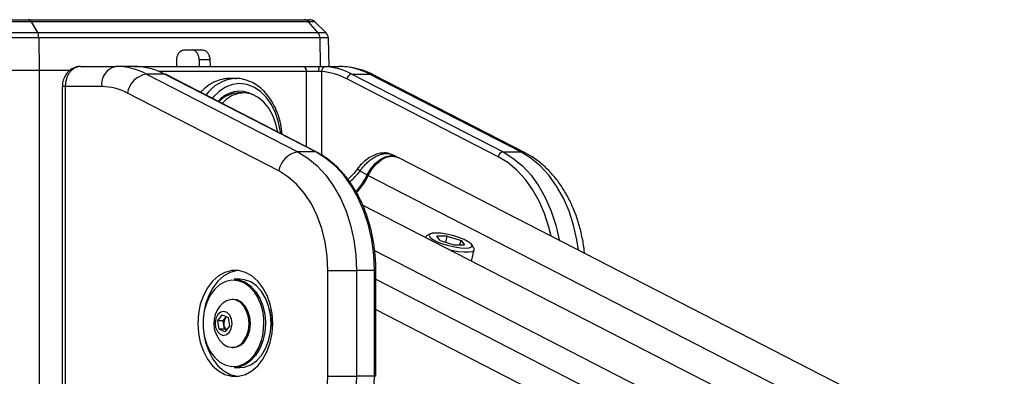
# Model space of a CAD drawing. Header units: millimetres. Extents: x 20 to 22981, y 40 to 19992.
# Tile 50 of 153: x 6803 to 7193, y 7818 to 7959. Entities that reach past the tile are written whole.
import ezdxf

# ---------------------------------------------------------------- set-up
doc = ezdxf.new("R2010")
doc.units = ezdxf.units.MM
doc.header["$LTSCALE"] = 2
doc.layers.add('COMPONENT_GEOMETRY', color=7, linetype='Continuous')
doc.styles.add('SLDTEXTSTYLE0', font='TXT', dxfattribs={"width": 0.75})
doc.dimstyles.new('SLDDIMSTYLE1', dxfattribs={"dimtxt": 100, "dimasz": 6.604, "dimexe": 0, "dimexo": 0.0625, "dimgap": 25, "dimtad": 0, "dimtih": 1, "dimtoh": 1, "dimdec": 1, "dimrnd": 1e-09, "dimzin": 12, "dimdsep": 46, "dimtxsty": 'SLDTEXTSTYLE0', "dimsah": 1, "dimcen": 0.09, "dimadec": 0, "dimazin": 3, "dimtfac": 1, "dimtdec": 1, "dimtofl": 0, "dimtmove": 0, "dimatfit": 3, "dimfxl": 1, "dimfrac": 2, "dimtolj": 1, "dimtzin": 12, "dimarcsym": 0})

# ---------------------------------------------------------------- blocks, each defined once
blk = doc.blocks.new('_D_4')
at = {"layer": 'COMPONENT_GEOMETRY', "color": 7}
for p, q in [((6756.77, 7959.49), (789.12, 7959.49)), ((795.47, 7959.49), (795.47, 5203.33)), ((595.4, 5183.02), (564.93, 5183.02)), ((564.93, 5183.02), (564.93, 5024.27)), ((995.54, 5183.02), (1026.01, 5183.02)), ((1026.01, 5183.02), (1026.01, 5024.27)), ((564.93, 5024.27), (595.4, 5024.27)), ((1026.01, 5024.27), (995.54, 5024.27)), ((795.47, 2118.49), (795.47, 4874.65)), ((6930.95, 2118.49), (789.12, 2118.49))]:
    blk.add_line(p, q, dxfattribs=at)
for points in [[(795.47, 7959.49), (794.45, 7952.89), (796.48, 7952.89)], [(795.47, 2118.49), (796.48, 2125.1), (794.45, 2125.1)]]:
    blk.add_solid(points, dxfattribs=at)
at = {"layer": 'COMPONENT_GEOMETRY', "color": 7, "char_height": 100, "attachment_point": 1, "style": 'SLDTEXTSTYLE0'}
for s, insert in [('9\'6.98"', (595.4, 5153.18)), ('2920.5mm', (467.27, 5003.56))]:
    blk.add_mtext(s, dxfattribs=dict(at, insert=insert))

msp = doc.modelspace()

# ---------------------------------------------------------------- linework, layer by layer
at = {"color": 7, "linetype": 'Continuous', "lineweight": 25}
for p, q in [((6799.26, 7959.49), (6806.09, 7959.49)), ((6807.25, 7958.65), (6799.26, 7958.65)), ((6806.09, 7959.49), (6915.45, 7959.49)), ((6807.25, 7958.65), (6809.71, 7954.36)), ((6917.19, 7958.65), (6807.25, 7958.65)), ((6915.45, 7959.49), (6917.52, 7959.49)), ((6920.89, 7954.36), (6917.19, 7958.65)), ((6919.6, 7958.65), (6917.19, 7958.65)), ((6924.05, 7954.36), (6919.6, 7958.65)), ((6799.26, 7954.36), (6809.71, 7954.36)), ((6809.71, 7954.36), (6920.89, 7954.36)), ((6920.89, 7954.36), (6924.05, 7954.36)), ((6810.22, 7952.25), (6799.26, 7952.25)), ((6810.22, 7952.25), (6810.34, 7939.49)), ((6921.65, 7952.25), (6810.22, 7952.25)), ((6924.96, 7952.25), (6921.65, 7952.25)), ((6924.96, 7952.25), (6925.16, 7940.96)), ((6867.79, 7947.49), (6875.24, 7947.49)), ((6864.96, 7940.96), (6864.96, 7943.56)), ((6878.06, 7943.56), (6873.82, 7943.56)), ((6873.82, 7943.56), (6873.88, 7940.96)), ((6878.06, 7943.56), (6878.13, 7940.96)), ((6799.26, 7939.49), (6810.34, 7939.49)), ((6810.34, 7939.49), (6822.89, 7939.49)), ((6810.34, 7939.49), (6822.93, 7939.49)), ((6826.84, 7940.96), (6840.85, 7940.96)), ((6848.24, 7940.96), (6840.85, 7940.96)), ((6848.24, 7940.96), (6850.01, 7940.96)), ((6850.01, 7940.96), (6914.83, 7940.96)), ((6852.95, 7937.94), (6912.92, 7907.07)), ((6860.02, 7937.94), (6852.95, 7937.94)), ((6919.99, 7907.07), (6860.02, 7937.94)), ((6920.42, 7906.97), (6860.45, 7937.84)), ((6914.83, 7940.96), (6921.86, 7940.96)), ((6921.08, 7938.96), (6916.4, 7938.96)), ((6921.86, 7940.96), (6929.24, 7940.96)), ((6934.26, 7937.94), (6994.24, 7907.07)), ((6934.26, 7937.94), (6941.33, 7937.94)), ((7001.31, 7907.07), (6941.33, 7937.94)), ((6888.47, 7936.16), (6885.64, 7936.16)), ((6887.93, 7936.15), (6888.47, 7936.16)), ((6992.34, 7905.19), (6932.37, 7936.06)), ((7003.04, 7906.67), (6943.06, 7937.54)), ((6819.57, 7932.96), (6819.57, 7768.96)), ((6820.74, 7932.96), (6820.74, 7768.96)), ((6835.2, 7932.96), (6820.74, 7932.96)), ((6905.33, 7899.55), (6845.35, 7930.42)), ((6891.44, 7930.46), (6889.39, 7930.46)), ((6919.99, 7907.07), (6912.92, 7907.07)), ((6994.24, 7907.07), (7001.31, 7907.07)), ((6952.1, 7905.13), (6950.19, 7906.02)), ((8153.66, 7287.66), (6952.67, 7904.86)), ((6936.92, 7900.82), (6936.93, 7900.84)), ((6937.57, 7899.43), (6940.42, 7897.96)), ((8129.24, 7274.09), (6938.61, 7885.97)), ((6963.49, 7873.3), (6963.47, 7873.2)), ((6965.35, 7874.57), (6963.95, 7873.8)), ((6972.17, 7873.67), (6968.01, 7873.67)), ((6969.32, 7871.94), (6968.01, 7873.67)), ((6969.32, 7871.94), (6974.77, 7870.2)), ((6971.54, 7871.23), (6972.17, 7873.67)), ((6972.17, 7873.67), (6977.62, 7871.94)), ((6977.17, 7870.2), (6977.62, 7871.94)), ((6977.62, 7871.94), (6978.92, 7870.2)), ((6974.77, 7870.2), (6978.92, 7870.2)), ((6981.71, 7863.82), (6982.86, 7868.32)), ((6982.71, 7868.98), (6981.86, 7870.33)), ((6924.87, 7860.09), (6936.18, 7860.09)), ((6924.87, 7818.15), (6924.87, 7860.09)), ((6936.18, 7860.09), (6936.18, 7818.15)), ((6943.25, 7860.09), (6936.18, 7860.09)), ((6943.25, 7818.15), (6943.25, 7860.09)), ((6943.84, 7818.15), (6943.84, 7860.09)), ((6889.94, 7856.62), (6887.68, 7856.62)), ((6887.39, 7848.62), (6886.86, 7848.62)), ((6881.17, 7840.16), (6882.97, 7842.5)), ((6882.97, 7842.5), (6885.31, 7841.46)), ((6883.37, 7840.16), (6884.28, 7841.33)), ((6884.28, 7841.33), (6884.62, 7841.77)), ((6885.31, 7841.46), (6885.84, 7838.08)), ((6881.7, 7836.77), (6881.17, 7840.16)), ((6883.37, 7840.16), (6881.17, 7840.16)), ((6884.04, 7835.74), (6881.7, 7836.77)), ((6883.91, 7836.77), (6881.7, 7836.77)), ((6883.64, 7838.46), (6883.37, 7840.16)), ((6883.91, 7836.77), (6883.64, 7838.46)), ((6884.6, 7836.47), (6883.91, 7836.77)), ((6885.84, 7838.08), (6884.04, 7835.74)), ((6902.31, 7839.12), (6902.29, 7837.98)), ((6886.86, 7829.62), (6887.39, 7829.62)), ((6887.68, 7821.62), (6889.94, 7821.62)), ((6924.87, 7818.15), (6936.18, 7818.15)), ((6943.25, 7818.15), (6936.18, 7818.15))]:
    msp.add_line(p, q, dxfattribs=at)
at = {"color": 8, "linetype": 'Continuous', "lineweight": 25}
for p, q in [((6921.65, 7952.25), (6921.81, 7940.96)), ((6810.34, 7939.49), (6810.34, 2191.49)), ((6916.4, 7938.96), (6857.82, 7938.96)), ((6916.4, 7909.04), (6916.4, 7938.96)), ((6922.35, 7938.9), (6922.35, 7905.83)), ((6820.74, 7932.96), (6819.57, 7932.96)), ((6940.81, 7897.75), (8141.32, 7280.8)), ((6943.37, 7867.99), (8114.71, 7266.02)), ((6943.84, 7860.09), (6943.25, 7860.09)), ((6943.84, 7856.64), (7930.77, 7349.45)), ((6943.84, 7844.62), (7162.14, 7732.44)), ((6900.04, 7839.84), (6900.05, 7839.12)), ((6943.84, 7818.15), (6943.25, 7818.15))]:
    msp.add_line(p, q, dxfattribs=at)
at = {"color": 8, "linetype": 'Continuous', "lineweight": 25, "flags": 128}
for points in [[(6850.01, 7940.96), (6850.26, 7940.92), (6850.45, 7940.83)], [(6943.06, 7937.54), (6942.4, 7937.8), (6941.33, 7937.94)], [(6906.11, 7914.34), (6906.04, 7914.99), (6905.3, 7918.89), (6904.09, 7922.56), (6902.45, 7925.87), (6900.43, 7928.73), (6898.08, 7931.05), (6895.49, 7932.76), (6892.73, 7933.81), (6889.88, 7934.16), (6887.03, 7933.81), (6884.27, 7932.76), (6881.68, 7931.05), (6879.34, 7928.73), (6878.98, 7928.3)], [(6920.42, 7906.97), (6920.26, 7907.04), (6919.99, 7907.07)], [(6994.24, 7907.07), (6998.2, 7904.64), (7001.92, 7901.54), (7005.34, 7897.82), (7008.42, 7893.54), (7011.11, 7888.77), (7013.36, 7883.56), (7015.15, 7878.01), (7016.45, 7872.18), (7016.47, 7872.07)], [(7024.11, 7868.14), (7023.52, 7872.18), (7022.22, 7878.01), (7020.43, 7883.56), (7018.18, 7888.77), (7015.49, 7893.54), (7012.41, 7897.82), (7008.99, 7901.54), (7005.27, 7904.64), (7001.31, 7907.07)], [(7003.04, 7906.67), (7002.38, 7906.93), (7001.31, 7907.07)], [(7013.28, 7873.71), (7012.42, 7877.29), (7010.7, 7882.62), (7008.53, 7887.62), (7005.95, 7892.21), (7003, 7896.31), (6999.71, 7899.88), (6996.14, 7902.86), (6992.34, 7905.19)], [(6937.57, 7899.43), (6937.24, 7899.84), (6937.02, 7900.2), (6936.89, 7900.5), (6936.88, 7900.73), (6936.92, 7900.82)], [(6899.04, 7834.5), (6899.24, 7835.68), (6899.49, 7839.12)]]:
    msp.add_lwpolyline(points, dxfattribs=at)
at = {"color": 7, "linetype": 'Continuous', "lineweight": 25, "flags": 128}
for points in [[(6860.45, 7937.84), (6860.28, 7937.91), (6860.02, 7937.94)], [(6921.86, 7940.96), (6921.71, 7940.92), (6921.56, 7940.81), (6921.43, 7940.62), (6921.31, 7940.37), (6921.21, 7940.07), (6921.14, 7939.72), (6921.1, 7939.35), (6921.08, 7938.96)], [(6904.93, 7914.94), (6904.23, 7918.23), (6903.03, 7921.52), (6901.4, 7924.43), (6899.42, 7926.86), (6897.15, 7928.71), (6894.67, 7929.91), (6892.08, 7930.44), (6889.46, 7930.26), (6886.91, 7929.38), (6884.53, 7927.83), (6882.91, 7926.28)], [(6912.92, 7907.07), (6916.88, 7904.64), (6920.6, 7901.54), (6924.02, 7897.82), (6927.1, 7893.54), (6929.79, 7888.77), (6932.05, 7883.56), (6933.84, 7878.01), (6935.13, 7872.18), (6935.92, 7866.18), (6936.18, 7860.09)], [(6943.25, 7860.09), (6942.99, 7866.18), (6942.2, 7872.18), (6940.91, 7878.01), (6939.12, 7883.56), (6936.86, 7888.77), (6934.17, 7893.54), (6931.09, 7897.82), (6927.67, 7901.54), (6923.95, 7904.64), (6919.99, 7907.07)], [(6940.42, 7897.96), (6941.79, 7900.39), (6943.52, 7902.49), (6945.49, 7904.13), (6947.58, 7905.18), (6949.64, 7905.6), (6951.54, 7905.35), (6952.3, 7905.02)], [(6940.81, 7897.75), (6942.19, 7900.19), (6943.93, 7902.29), (6945.9, 7903.93), (6947.98, 7904.99), (6950.05, 7905.41), (6951.96, 7905.15), (6952.67, 7904.86)], [(6924.87, 7860.09), (6924.6, 7865.77), (6923.78, 7871.35), (6922.44, 7876.72), (6920.6, 7881.79), (6918.29, 7886.46), (6915.55, 7890.64), (6912.44, 7894.26), (6909.01, 7897.25), (6905.33, 7899.55)], [(6963.95, 7873.8), (6963.83, 7873.73), (6963.48, 7873.19)], [(6967.62, 7874.94), (6966.1, 7874.82), (6965.18, 7874.46), (6964.94, 7873.9), (6965.38, 7873.18), (6966.48, 7872.36), (6968.14, 7871.51), (6970.24, 7870.69), (6972.6, 7869.97), (6975.02, 7869.41), (6977.33, 7869.05), (6979.32, 7868.93), (6980.83, 7869.05), (6981.75, 7869.41), (6982, 7869.97), (6981.56, 7870.69), (6980.46, 7871.51), (6978.8, 7872.36), (6976.7, 7873.18), (6974.34, 7873.9), (6971.91, 7874.46), (6969.61, 7874.82), (6967.62, 7874.94)], [(6972.76, 7868.42), (6973.87, 7868.16), (6976.46, 7867.68), (6978.8, 7867.42), (6980.73, 7867.42), (6982.09, 7867.68), (6982.8, 7868.16), (6982.79, 7868.84), (6982.71, 7868.98)], [(6873.25, 7839.12), (6873.5, 7835.26), (6874.25, 7831.53), (6875.48, 7828.06), (6877.13, 7824.97), (6879.15, 7822.36), (6881.48, 7820.32), (6884.04, 7818.92), (6886.73, 7818.21), (6889.47, 7818.21), (6892.16, 7818.92), (6894.72, 7820.32), (6897.05, 7822.36), (6899.07, 7824.97), (6900.73, 7828.06), (6901.95, 7831.53), (6902.7, 7835.26), (6902.95, 7839.12), (6902.7, 7842.98), (6901.95, 7846.7), (6900.73, 7850.17), (6899.07, 7853.26), (6897.05, 7855.88), (6894.72, 7857.92), (6892.16, 7859.32), (6889.47, 7860.03), (6886.73, 7860.03), (6884.04, 7859.32), (6881.48, 7857.92), (6879.15, 7855.88), (6877.13, 7853.26), (6875.48, 7850.17), (6874.25, 7846.7), (6873.5, 7842.98), (6873.25, 7839.12)], [(6889.16, 7860.06), (6888.85, 7860.03), (6886.16, 7859.32), (6883.6, 7857.92), (6881.27, 7855.88), (6879.25, 7853.26), (6877.6, 7850.17), (6876.38, 7846.7), (6875.67, 7843.33)], [(6895.89, 7851.28), (6895.72, 7851.51), (6893.79, 7853.63), (6891.59, 7855.15), (6889.22, 7856.02), (6886.78, 7856.2), (6884.36, 7855.67), (6882.07, 7854.47), (6879.99, 7852.64), (6878.22, 7850.26), (6876.82, 7847.42), (6875.86, 7844.24), (6875.36, 7840.85), (6875.36, 7837.39), (6875.86, 7834), (6876.82, 7830.82), (6878.22, 7827.98), (6879.99, 7825.6), (6882.07, 7823.76), (6884.36, 7822.56), (6886.78, 7822.04), (6889.22, 7822.21), (6891.59, 7823.08), (6893.79, 7824.61), (6895.72, 7826.72), (6897.32, 7829.35), (6898.51, 7832.37), (6899.04, 7834.5)], [(6887.68, 7856.62), (6889.55, 7856.42), (6891.97, 7855.53), (6894.22, 7853.97), (6896.2, 7851.8), (6897.83, 7849.11), (6899.05, 7846.02), (6899.8, 7842.64), (6900.04, 7839.84)], [(6902.31, 7839.12), (6902.06, 7842.64), (6901.31, 7846.02), (6900.1, 7849.11), (6898.46, 7851.8), (6896.48, 7853.97), (6894.24, 7855.53), (6891.81, 7856.42), (6889.94, 7856.62)], [(6891.4, 7832.12), (6892.57, 7834.11), (6893.31, 7836.48), (6893.57, 7839.04), (6893.34, 7841.6), (6892.62, 7843.99), (6891.48, 7846.01), (6890, 7847.52), (6888.28, 7848.4), (6886.45, 7848.6), (6884.66, 7848.1), (6883.48, 7847.33)], [(6891.94, 7832.12), (6893.1, 7834.11), (6893.85, 7836.48), (6894.11, 7839.04), (6893.88, 7841.6), (6893.16, 7843.99), (6892.02, 7846.01), (6890.53, 7847.52), (6888.82, 7848.4), (6887.39, 7848.62)], [(6901.66, 7844.68), (6902.07, 7842.56), (6902.31, 7839.12)], [(6885.78, 7835.62), (6886.55, 7837.11), (6886.86, 7838.92), (6886.66, 7840.75), (6885.98, 7842.33), (6884.92, 7843.42), (6883.65, 7843.86), (6882.35, 7843.58), (6881.23, 7842.62), (6880.46, 7841.12), (6880.15, 7839.32), (6880.35, 7837.49), (6881.03, 7835.9), (6882.09, 7834.81), (6883.36, 7834.37), (6884.66, 7834.66), (6885.78, 7835.62)], [(6884.68, 7841.74), (6884.49, 7841.57), (6884.28, 7841.33)], [(6900.05, 7839.12), (6899.8, 7835.59), (6899.05, 7832.22), (6897.83, 7829.12), (6896.2, 7826.43), (6894.22, 7824.27), (6891.97, 7822.71), (6889.55, 7821.82), (6887.68, 7821.62)], [(6889.94, 7821.62), (6891.81, 7821.82), (6894.24, 7822.71), (6896.48, 7824.27), (6898.46, 7826.43), (6900.1, 7829.12), (6901.31, 7832.22), (6902.06, 7835.59), (6902.31, 7839.12)], [(6875.67, 7834.91), (6876.38, 7831.53), (6877.6, 7828.06), (6879.25, 7824.97), (6881.27, 7822.36), (6883.6, 7820.32), (6886.16, 7818.92), (6888.85, 7818.21), (6889.16, 7818.17)], [(6897.76, 7776.31), (6901.71, 7777.18), (6905.55, 7778.8), (6909.2, 7781.13), (6912.59, 7784.13), (6915.67, 7787.75), (6918.37, 7791.92), (6920.65, 7796.57), (6922.47, 7801.61), (6923.8, 7806.96), (6924.6, 7812.5), (6924.87, 7818.15)], [(6936.18, 7818.15), (6935.91, 7811.98), (6935.11, 7805.91), (6933.78, 7800.03), (6931.95, 7794.42), (6929.64, 7789.17), (6926.9, 7784.37), (6923.75, 7780.08), (6920.26, 7776.37), (6916.47, 7773.3), (6912.44, 7770.92), (6908.23, 7769.26), (6903.91, 7768.34)], [(6910.98, 7768.34), (6915.3, 7769.26), (6919.51, 7770.92), (6923.54, 7773.3), (6927.33, 7776.37), (6930.82, 7780.08), (6933.97, 7784.37), (6936.71, 7789.17), (6939.02, 7794.42), (6940.85, 7800.03), (6942.18, 7805.91), (6942.99, 7811.98), (6943.25, 7818.15)]]:
    msp.add_lwpolyline(points, dxfattribs=at)
at = {"color": 7, "linetype": 'Continuous', "lineweight": 25}
for centre, radius, start, end in [((6805.94, 7958.07), 1.43, 23.9015, 83.8798), ((6915.41, 7957.19), 2.3, 39.3461, 88.8834), ((6917.52, 7956.49), 3, 46, 90), ((6805.81, 7952.3), 4.41, 359.3304, 27.7509), ((6918.34, 7952.24), 3.31, 0.1104, 39.6928), ((6921.96, 7952.2), 3, 1, 46), ((6842.27, 7933.96), 7.14, 101.4218, 188.0495), ((6840.71, 7914.62), 26.34, 62.3133, 89.6828), ((6854.53, 7928.75), 9.32, 99.7581, 169.6801), ((6847.69, 7914.36), 26.61, 62.4016, 85.9183), ((6914.59, 7939.15), 1.82, 353.8573, 82.1256), ((6924.19, 7939.09), 1.85, 101.3299, 185.5863), ((6920.53, 7913.42), 25.55, 62.4016, 85.9183), ((6921.94, 7914.36), 26.61, 62.4016, 85.9183), ((6929.1, 7914.62), 26.34, 62.3133, 89.6828), ((6934.66, 7935.65), 2.33, 99.7581, 169.6801), ((6835.07, 7910.83), 22.12, 62.3133, 89.6828), ((6889.82, 7920.01), 11.09, 61.4127, 140.2057), ((6889.72, 7919.09), 11.37, 91.6631, 136.0223), ((6914.5, 7897.88), 9.32, 99.7581, 169.6801), ((6994.63, 7904.77), 2.33, 99.7581, 169.6801), ((6919.51, 7907.43), 22.95, 315.5559, 335.6295), ((6919.99, 7907.18), 22.86, 314.8525, 335.6477), ((6890.23, 7839.12), 10.63, 129.3893, 212.9981), ((6887.4, 7839.13), 3.82, 144.892, 190.0632), ((6886.66, 7838.8), 3.04, 186.263, 228.4411), ((6890.23, 7839.12), 10.63, 212.9981, 230.6107), ((6886.9, 7835.04), 5.37, 230.4827, 327.0175), ((6887.18, 7835.38), 5.77, 272.1423, 325.5535)]:
    msp.add_arc(centre, radius, start, end, dxfattribs=at)
at = {"color": 8, "linetype": 'Continuous', "lineweight": 25}
for centre, radius, start, end in [((6889.28, 7920.48), 15.72, 94.9261, 144.5856), ((6944.87, 7906.71), 9.82, 243.01, 245.6299), ((6878.42, 7839.51), 21.07, 358.9414, 33.9683)]:
    msp.add_arc(centre, radius, start, end, dxfattribs=at)
at = {"color": 7, "linetype": 'Continuous', "lineweight": 25}
for points, knots in [([(6864.96, 7943.56), (6864.99, 7944.01), (6865.06, 7944.91), (6865.55, 7946.09), (6866.29, 7946.98), (6867.08, 7947.43), (6867.6, 7947.47), (6867.79, 7947.49)], [0, 0, 0, 0, 0.2170511, 0.4341034, 0.6511343, 0.8681856, 1, 1, 1, 1]), ([(6873.82, 7943.56), (6873.78, 7944.01), (6873.69, 7944.91), (6873.19, 7946.09), (6872.46, 7946.98), (6871.69, 7947.43), (6871.18, 7947.47), (6870.99, 7947.49)], [0, 0, 0, 0, 0.217049, 0.434099, 0.651128, 0.868179, 1, 1, 1, 1]), ([(6875.24, 7947.49), (6875.55, 7947.45), (6876.18, 7947.36), (6877.02, 7946.67), (6877.66, 7945.65), (6878, 7944.55), (6878.04, 7943.83), (6878.06, 7943.56)], [0, 0, 0, 0, 0.217103, 0.434207, 0.651285, 0.868325, 1, 1, 1, 1]), ([(6826.83, 7940.94), (6826.79, 7940.95), (6826.08, 7941.03), (6824.68, 7940.67), (6822.86, 7939.78), (6821.34, 7938.36), (6820.25, 7936.55), (6819.62, 7934.68), (6819.63, 7933.45), (6819.63, 7932.96)], [0, 0, 0, 0, 0.010624, 0.183525, 0.354577, 0.525138, 0.69929, 0.87885, 1, 1, 1, 1]), ([(6826.84, 7940.96), (6826.67, 7940.95), (6826.33, 7940.94), (6825.82, 7940.85), (6825.31, 7940.71), (6824.81, 7940.51), (6824.33, 7940.26), (6823.86, 7939.95), (6823.42, 7939.59), (6823, 7939.18), (6822.61, 7938.73), (6822.25, 7938.24), (6821.92, 7937.7), (6821.53, 7936.95), (6821.22, 7936.14), (6820.99, 7935.29), (6820.86, 7934.57), (6820.76, 7933.8), (6820.74, 7933.24), (6820.74, 7932.96)], [0, 0, 0, 0, 0.0533264, 0.1070281, 0.1619143, 0.2172101, 0.2706237, 0.3244151, 0.3794009, 0.4348002, 0.4881079, 0.5417934, 0.5966732, 0.6519669, 0.7583201, 0.8123113, 0.8670985, 0.9331832, 1, 1, 1, 1]), ([(6849.58, 7940.9), (6849.52, 7940.91), (6849.31, 7940.92), (6848.99, 7940.94), (6848.71, 7940.95), (6848.45, 7940.96), (6848.32, 7940.96), (6848.24, 7940.96)], [0, 0, 0, 0, 0.122321, 0.368605, 0.61853, 0.744767, 1, 1, 1, 1]), ([(6922.35, 7938.9), (6922.26, 7938.91), (6922.08, 7938.93), (6921.77, 7938.95), (6921.44, 7938.96), (6921.2, 7938.96), (6921.08, 7938.96)], [0, 0, 0, 0, 0.2440583, 0.4903694, 0.7439183, 1, 1, 1, 1]), ([(6921.86, 7940.96), (6922.04, 7940.96), (6922.39, 7940.96), (6922.9, 7940.95), (6923.39, 7940.93), (6923.68, 7940.91), (6923.83, 7940.9)], [0, 0, 0, 0, 0.244552, 0.491194, 0.744455, 1, 1, 1, 1]), ([(6943.06, 7937.54), (6942.26, 7937.93), (6940.11, 7938.97), (6936.46, 7940.15), (6932.62, 7940.86), (6930.21, 7940.93), (6929.24, 7940.96)], [0, 0, 0, 0, 0.183481, 0.491955, 0.79717, 1, 1, 1, 1]), ([(6885.64, 7936.14), (6885.46, 7936.14), (6884.78, 7936.16), (6883.1, 7935.96), (6881.11, 7935.41), (6879.17, 7934.51), (6877.3, 7933.38), (6875.67, 7932.1), (6874.61, 7930.95), (6874.36, 7930.68)], [0, 0, 0, 0, 0.043722, 0.171703, 0.419883, 0.545852, 0.673655, 0.922005, 1, 1, 1, 1]), ([(6906.73, 7914.02), (6906.72, 7914.08), (6906.68, 7915.48), (6906.16, 7918.15), (6905.15, 7921.92), (6903.66, 7925.41), (6901.8, 7928.54), (6899.57, 7931.23), (6897.05, 7933.4), (6894.29, 7935), (6891.39, 7935.92), (6889.22, 7936.27), (6888.06, 7936.12), (6887.89, 7936.1)], [0, 0, 0, 0, 0.0051309, 0.1140384, 0.223071, 0.3322716, 0.4416377, 0.5510267, 0.6601223, 0.7684565, 0.8755707, 0.9813477, 1, 1, 1, 1]), ([(6943.84, 7860.09), (6943.83, 7861.08), (6943.79, 7863.95), (6943.38, 7868.67), (6942.47, 7874.17), (6941.12, 7879.49), (6939.35, 7884.56), (6937.17, 7889.34), (6934.62, 7893.74), (6931.72, 7897.72), (6928.51, 7901.22), (6925.1, 7904.13), (6922.35, 7905.95), (6920.79, 7906.78), (6920.42, 7906.97)], [0, 0, 0, 0, 0.049171, 0.142068, 0.235022, 0.32801, 0.421041, 0.514118, 0.607231, 0.700348, 0.793408, 0.886328, 0.973612, 1, 1, 1, 1]), ([(6950.17, 7905.97), (6949.8, 7906.14), (6948.85, 7906.59), (6947.12, 7906.73), (6945.1, 7906.5), (6942.95, 7905.77), (6940.76, 7904.56), (6938.73, 7902.9), (6937.42, 7901.61), (6936.95, 7900.86), (6936.93, 7900.83)], [0, 0, 0, 0, 0.087117, 0.21869, 0.35615, 0.507536, 0.667365, 0.829274, 0.994434, 1, 1, 1, 1]), ([(7026.52, 7866.9), (7026.47, 7867.53), (7026.27, 7870.03), (7025.44, 7874.31), (7024.04, 7879.67), (7022.15, 7884.8), (7019.83, 7889.62), (7017.1, 7894.07), (7013.98, 7898.09), (7010.5, 7901.61), (7006.85, 7904.52), (7004.26, 7905.98), (7003.04, 7906.67)], [0, 0, 0, 0, 0.035868, 0.144021, 0.252352, 0.360895, 0.469647, 0.578523, 0.687306, 0.795683, 0.90325, 1, 1, 1, 1]), ([(6937.57, 7899.43), (6937.85, 7899.85), (6938.3, 7900.52), (6939.19, 7901.61), (6940.02, 7902.5), (6940.9, 7903.3), (6941.79, 7904.02), (6942.71, 7904.66), (6943.63, 7905.2), (6944.55, 7905.66), (6945.47, 7906.02), (6946.37, 7906.27), (6947.26, 7906.44), (6948.11, 7906.49), (6948.91, 7906.42), (6949.48, 7906.29), (6949.91, 7906.16), (6950.13, 7906.05), (6950.19, 7906.02)], [0, 0, 0, 0, 0.086519, 0.136994, 0.239537, 0.291724, 0.340202, 0.438623, 0.488674, 0.536368, 0.633212, 0.682468, 0.731115, 0.829996, 0.880343, 0.931287, 0.982603, 1, 1, 1, 1]), ([(6936.89, 7900.85), (6936.48, 7900.3), (6935.41, 7898.89), (6933.98, 7897.3), (6932.94, 7896.37), (6932.73, 7896.18)], [0, 0, 0, 0, 0.337695, 0.866303, 1, 1, 1, 1])]:
    msp.add_open_spline(points, degree=3, knots=knots, dxfattribs=at)
at = {"color": 8, "linetype": 'Continuous', "lineweight": 25}
msp.add_open_spline([(6933.41, 7895.24), (6933.49, 7895.3), (6935.07, 7896.46), (6936.35, 7897.99), (6937.57, 7899.43)], degree=3, knots=[0, 0, 0, 0, 0.0492944, 1, 1, 1, 1], dxfattribs=at)

# ---------------------------------------------------------------- dimensions: what is measured, and where the dimension line sits
at = {"layer": 'COMPONENT_GEOMETRY', "color": 7}
dim = msp.add_linear_dim(base=(795.47, 7959.49), p1=(6933.49, 2118.49), p2=(6759.31, 7959.49), angle=90, dimstyle='SLDDIMSTYLE1', dxfattribs=at)
dim.commit()
dim.dimension.update_dxf_attribs({"geometry": '_D_4', "text_midpoint": (795.47, 5038.99), "dimtype": 160})

doc.saveas('drawing.dxf')
